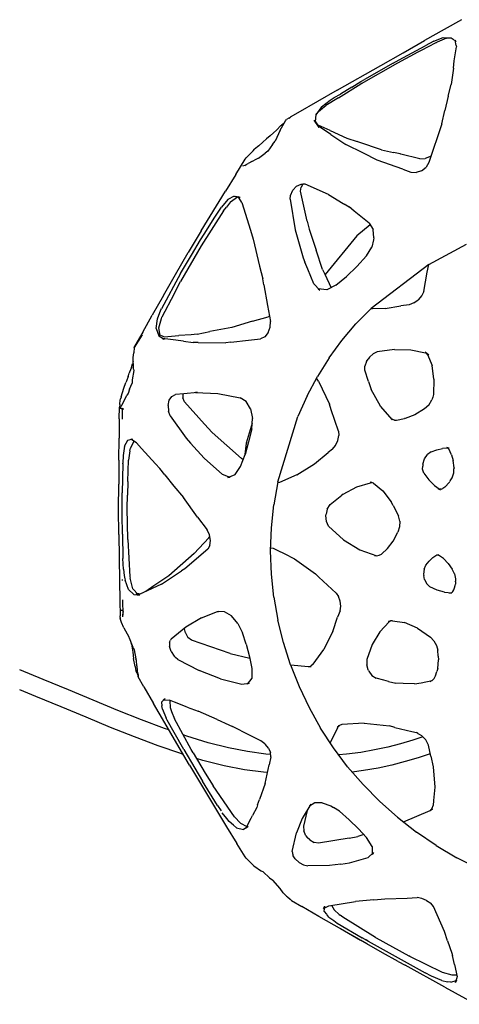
# Model space of a CAD drawing. Header units: millimetres. Extents: x -200 to 168, y -160 to 169.
# Tile 1 of 4: x -200 to -59, y -155 to 161. Entities that reach past the tile are written whole.
import ezdxf

# ---------------------------------------------------------------- set-up
doc = ezdxf.new("R2010")
doc.units = ezdxf.units.MM
doc.layers.add('G-IMPT', color=7, linetype='Continuous', lineweight=40)

# ---------------------------------------------------------------- blocks, each defined once
blk = doc.blocks.new('Floor lamp_DXF-2889-Вид сверху')
at = {"layer": 'G-IMPT', "lineweight": -3}
for p, q in [((1141.9, 17508.01), (1131.93, 17513.48)), ((1138.48, 17506.47), (1137.96, 17504.85)), ((1138.13, 17505.75), (1138.48, 17506.47)), ((1140.05, 17506.42), (1138.27, 17505.8)), ((1140.05, 17506.42), (1141.09, 17506.25)), ((1141.9, 17508.01), (1154.67, 17500.96)), ((1137.96, 17504.85), (1138.01, 17504.67)), ((1138.87, 17500.72), (1138.01, 17504.67)), ((1138.13, 17504.1), (1139.62, 17504.15)), ((1139.62, 17504.15), (1142.63, 17503.29)), ((1142.9, 17505.85), (1141.09, 17506.25)), ((1142.63, 17503.29), (1153.12, 17498.17)), ((1142.9, 17505.85), (1146.21, 17504.46)), ((1146.21, 17504.46), (1148.18, 17503.41)), ((1166.54, 17493.23), (1148.18, 17503.41)), ((1138.87, 17500.72), (1139.43, 17497.8)), ((1156.86, 17499.75), (1154.67, 17500.96)), ((1139.69, 17497.11), (1139.43, 17497.8)), ((1141.04, 17493.11), (1139.69, 17497.11)), ((1153.12, 17498.17), (1153.5, 17497.98)), ((1163.96, 17492.18), (1153.5, 17497.98)), ((1156.86, 17499.75), (1161.88, 17496.97)), ((1161.88, 17496.97), (1166.96, 17494.07)), ((1166.96, 17494.07), (1168.93, 17492.95)), ((1141.04, 17493.11), (1141.98, 17490.18)), ((1164.19, 17492.05), (1163.96, 17492.18)), ((1164.19, 17492.05), (1174.65, 17485.57)), ((1168.81, 17491.94), (1166.54, 17493.23)), ((1166.54, 17493.23), (1167.2, 17492.85)), ((1168.81, 17491.94), (1167.2, 17492.85)), ((1176.42, 17487.47), (1168.48, 17492.13)), ((1175.41, 17489.17), (1168.93, 17492.95)), ((1169.29, 17492.73), (1182.33, 17485.27)), ((1141.98, 17490.18), (1145.61, 17482.13)), ((1177.58, 17486.62), (1176.42, 17487.47)), ((1174.65, 17485.57), (1175.5, 17484.88)), ((1175.78, 17484.65), (1175.5, 17484.88)), ((1177.47, 17483.14), (1175.78, 17484.65)), ((1179.09, 17485.51), (1177.58, 17486.62)), ((1179.09, 17485.51), (1179.77, 17484.72)), ((1180.59, 17483.68), (1179.86, 17484.61)), ((1182.33, 17485.27), (1187.76, 17482.14)), ((1145.61, 17482.13), (1146.45, 17481.06)), ((1179.16, 17481.86), (1170.63, 17480.51)), ((1178.31, 17481.73), (1177.47, 17483.14)), ((1180.81, 17482.77), (1179.16, 17481.86)), ((1180.59, 17483.68), (1180.46, 17482.04)), ((1180.81, 17482.77), (1180.46, 17482.04)), ((1191.1, 17480.2), (1187.76, 17482.14)), ((1147.77, 17480.14), (1146.45, 17481.06)), ((1147.77, 17480.14), (1149.32, 17479.5)), ((1149.32, 17479.5), (1150.84, 17479.28)), ((1154.04, 17479.44), (1150.84, 17479.28)), ((1161.15, 17479.64), (1154.04, 17479.44)), ((1164.7, 17480.01), (1161.15, 17479.64)), ((1164.7, 17480.01), (1170.63, 17480.51)), ((1191.1, 17480.2), (1191.37, 17480.02)), ((1191.37, 17480.02), (1191.57, 17479.78)), ((1192.44, 17479.07), (1191.57, 17479.78)), ((1192.68, 17478.84), (1192.44, 17479.07)), ((1193.74, 17477.69), (1192.68, 17478.84)), ((1193.74, 17477.69), (1194.74, 17476.33)), ((1194.74, 17476.33), (1197.12, 17473.63)), ((1198.17, 17472.88), (1197.12, 17473.63)), ((1198.17, 17472.88), (1200.2, 17471.02)), ((1131.15, 17469.98), (1138.06, 17466.52)), ((1175.32, 17468.5), (1172.47, 17468.08)), ((1175.32, 17468.5), (1178.92, 17468.99)), ((1178.92, 17468.99), (1185.83, 17469.11)), ((1187.25, 17468.78), (1185.83, 17469.11)), ((1188.71, 17467.99), (1187.25, 17468.78)), ((1200.2, 17471.02), (1200.74, 17470.74)), ((1203.22, 17469.05), (1200.74, 17470.74)), ((1203.22, 17469.05), (1205.68, 17466.67)), ((1144.68, 17462.56), (1138.06, 17466.52)), ((1164.84, 17464.83), (1166.57, 17466.38)), ((1164.84, 17464.83), (1165.27, 17465.45)), ((1165.26, 17462.93), (1165.27, 17465.45)), ((1172.47, 17468.08), (1166.57, 17466.38)), ((1188.71, 17467.99), (1189.94, 17466.87)), ((1189.94, 17466.87), (1190.56, 17465.83)), ((1190.56, 17465.83), (1190.7, 17465.6)), ((1190.88, 17464.43), (1190.7, 17465.6)), ((1205.68, 17466.67), (1206.03, 17466.18)), ((1206.03, 17466.18), (1208.65, 17461.9)), ((1144.68, 17462.56), (1151.03, 17458.23)), ((1165.26, 17462.93), (1167.05, 17460.02)), ((1190.88, 17464.43), (1189.56, 17458.46)), ((1169.67, 17457.16), (1167.05, 17460.02)), ((1167.91, 17459.08), (1169.82, 17459.65)), ((1172.6, 17460.16), (1169.82, 17459.65)), ((1172.6, 17460.16), (1182.43, 17461.81)), ((1182.43, 17461.81), (1183.8, 17461.61)), ((1185.27, 17460.79), (1183.8, 17461.61)), ((1185.27, 17460.79), (1186.06, 17459.98)), ((1186.49, 17459.45), (1186.06, 17459.98)), ((1186.49, 17459.45), (1187.18, 17457.86)), ((1211.92, 17456.56), (1208.65, 17461.9)), ((1157.07, 17453.5), (1151.03, 17458.23)), ((1172.62, 17454.33), (1169.67, 17457.16)), ((1186.13, 17451.31), (1187.27, 17456.4)), ((1187.27, 17456.4), (1187.18, 17457.86)), ((1187.74, 17453.88), (1189.56, 17458.46)), ((1205.34, 17456.26), (1204.04, 17453.74)), ((1205.05, 17456.48), (1206.56, 17457.41)), ((1205.05, 17456.48), (1205.68, 17456.96)), ((1205.34, 17456.26), (1205.68, 17456.96)), ((1207.45, 17455.44), (1205.45, 17456.48)), ((1208.78, 17456.88), (1206.56, 17457.41)), ((1208.78, 17456.88), (1209.78, 17456.06)), ((1209.78, 17456.06), (1211.1, 17454.88)), ((1223.81, 17436.83), (1211.92, 17456.56)), ((1155.18, 17454.98), (1146.64, 17451.3)), ((1162.81, 17448.47), (1157.07, 17453.5)), ((1172.62, 17454.33), (1175.76, 17451.58)), ((1184.9, 17449.35), (1187.74, 17453.88)), ((1202.28, 17450.39), (1203.61, 17452.9)), ((1204.04, 17453.74), (1203.61, 17452.9)), ((1207.45, 17455.44), (1209.43, 17453.4)), ((1209.43, 17453.4), (1216.28, 17443.4)), ((1211.1, 17454.88), (1211.86, 17453.94)), ((1211.86, 17453.94), (1213.32, 17452.04)), ((1145.52, 17448.14), (1145.66, 17449.7)), ((1145.96, 17450.56), (1145.66, 17449.7)), ((1146.64, 17451.3), (1145.91, 17450.78)), ((1145.91, 17450.78), (1146.48, 17451.26)), ((1145.96, 17450.56), (1146.48, 17451.26)), ((1175.76, 17451.58), (1177.67, 17450.38)), ((1178.49, 17449.82), (1177.67, 17450.38)), ((1181.27, 17448.85), (1178.49, 17449.82)), ((1183.68, 17448.91), (1185.33, 17449.97)), ((1184.9, 17449.35), (1185.33, 17449.97)), ((1202.01, 17449.55), (1201.39, 17447.78)), ((1202.01, 17449.55), (1202.28, 17450.39)), ((1214.81, 17449.69), (1213.71, 17451.43)), ((1214.81, 17449.69), (1219.63, 17441.89)), ((1145.13, 17443.84), (1145.52, 17448.14)), ((1168.12, 17442.99), (1162.81, 17448.47)), ((1181.27, 17448.85), (1183.68, 17448.91)), ((1199.61, 17442.73), (1201.39, 17447.78)), ((1145.66, 17437.38), (1145.13, 17443.84)), ((1218.78, 17439.33), (1216.28, 17443.4)), ((1168.12, 17442.99), (1173.14, 17437.3)), ((1199.61, 17442.73), (1198.32, 17436.65)), ((1222.14, 17437.72), (1219.63, 17441.89)), ((1146.46, 17433.91), (1145.66, 17437.38)), ((1158.9, 17436.77), (1163.36, 17437.73)), ((1163.36, 17437.73), (1168.01, 17438.54)), ((1168.01, 17438.54), (1171.62, 17439.02)), ((1173.14, 17437.3), (1177.65, 17431.22)), ((1198.86, 17439.2), (1200.1, 17439.09)), ((1200.1, 17439.09), (1206.24, 17438.28)), ((1206.24, 17438.28), (1212.76, 17437.03)), ((1212.76, 17437.03), (1219.56, 17435.29)), ((1222.7, 17432.87), (1218.78, 17439.33)), ((1225.65, 17431.75), (1222.14, 17437.72)), ((1146.46, 17433.91), (1147.17, 17430.42)), ((1146.6, 17433.2), (1150.45, 17434.45)), ((1150.45, 17434.45), (1154.6, 17435.67)), ((1154.6, 17435.67), (1158.9, 17436.77)), ((1197.74, 17434.08), (1198.32, 17436.65)), ((1197.74, 17434.08), (1197.85, 17432.76)), ((1219.56, 17435.29), (1221.62, 17434.65)), ((1223.81, 17436.83), (1227.91, 17429.88)), ((1156.14, 17429.96), (1160.25, 17431.01)), ((1160.25, 17431.01), (1164.51, 17431.93)), ((1164.51, 17431.93), (1168.92, 17432.7)), ((1168.92, 17432.7), (1173.5, 17433.31)), ((1173.5, 17433.31), (1175.94, 17433.53)), ((1177.65, 17431.22), (1181.86, 17424.97)), ((1197.8, 17433.36), (1199.4, 17433.22)), ((1198.53, 17431.3), (1197.85, 17432.76)), ((1198.53, 17431.3), (1199.47, 17430.15)), ((1199.4, 17433.22), (1205.27, 17432.45)), ((1205.27, 17432.45), (1211.38, 17431.28)), ((1211.38, 17431.28), (1217.86, 17429.61)), ((1222.7, 17432.87), (1223.3, 17431.79)), ((1223.3, 17431.79), (1228.67, 17421.89)), ((1225.65, 17431.75), (1226.06, 17431.03)), ((1225.87, 17433.35), (1226.62, 17433.11)), ((1226.06, 17431.03), (1231.01, 17422.32)), ((1226.62, 17433.11), (1233.92, 17430.58)), ((1147.17, 17430.42), (1148, 17428.71)), ((1148, 17428.71), (1149.42, 17427.24)), ((1148.93, 17427.74), (1152.15, 17428.8)), ((1152.15, 17428.8), (1156.14, 17429.96)), ((1176.38, 17424.78), (1178.73, 17429.62)), ((1199.63, 17429.95), (1199.47, 17430.15)), ((1199.63, 17429.95), (1200.94, 17428.97)), ((1200.94, 17428.97), (1204.63, 17427.2)), ((1217.86, 17429.61), (1224.69, 17427.51)), ((1224.69, 17427.51), (1225.84, 17427.11)), ((1227.91, 17429.88), (1231.81, 17423.19)), ((1233.92, 17430.58), (1241.44, 17427.75)), ((1241.44, 17427.75), (1249.16, 17424.69)), ((1150.18, 17426.85), (1149.42, 17427.24)), ((1150.58, 17426.62), (1150.18, 17426.85)), ((1150.58, 17426.62), (1151.03, 17426.37)), ((1152.47, 17426.02), (1151.03, 17426.37)), ((1157.95, 17424.71), (1152.47, 17426.02)), ((1157.95, 17424.71), (1159.64, 17424.24)), ((1176.41, 17424.55), (1175.73, 17424.06)), ((1176.38, 17424.78), (1175.85, 17424.07)), ((1176.41, 17424.55), (1175.85, 17424.07)), ((1185.47, 17418.35), (1181.86, 17424.97)), ((1204.63, 17427.2), (1210.08, 17424.44)), ((1211.24, 17423.82), (1210.08, 17424.44)), ((1230.46, 17425.51), (1231.83, 17425.03)), ((1231.83, 17425.03), (1239.23, 17422.25)), ((1249.16, 17424.69), (1257.03, 17421.46)), ((1167.84, 17423.37), (1159.64, 17424.24)), ((1167.84, 17423.37), (1174.93, 17423.79)), ((1174.93, 17423.79), (1175.73, 17424.06)), ((1215.02, 17422.2), (1211.24, 17423.82)), ((1215.02, 17422.2), (1221.05, 17419.48)), ((1229.57, 17419.62), (1228.67, 17421.89)), ((1231.01, 17422.32), (1231.35, 17421.69)), ((1232.56, 17418.79), (1231.35, 17421.69)), ((1231.81, 17423.19), (1235.38, 17417.04)), ((1239.23, 17422.25), (1246.86, 17419.22)), ((1257.03, 17421.46), (1265.05, 17418.13)), ((1188.69, 17411.58), (1185.47, 17418.35)), ((1224.59, 17418.2), (1221.05, 17419.48)), ((1224.59, 17418.2), (1228.71, 17416.63)), ((1230.02, 17418.27), (1229.57, 17419.62)), ((1230.12, 17416.19), (1230.02, 17418.27)), ((1232.56, 17418.79), (1232.68, 17417.78)), ((1246.86, 17419.22), (1254.7, 17416.01)), ((1265.05, 17418.13), (1273.17, 17414.76)), ((1228.71, 17416.63), (1230.26, 17416)), ((1232.3, 17415.87), (1230.26, 17416)), ((1231.67, 17415.39), (1232.79, 17416.61)), ((1232.3, 17415.87), (1231.67, 17415.39)), ((1232.79, 17416.61), (1232.68, 17417.78)), ((1238.48, 17411.68), (1235.38, 17417.04)), ((1254.7, 17416.01), (1262.7, 17412.68)), ((1238.48, 17411.68), (1240.35, 17408.44)), ((1262.7, 17412.68), (1270.84, 17409.31)), ((1273.17, 17414.76), (1278.33, 17412.66)), ((1145.31, 17408.97), (1144.87, 17408.17)), ((1145.31, 17408.97), (1145.92, 17409.56)), ((1146.67, 17409.95), (1145.92, 17409.56)), ((1149.5, 17410.35), (1145.97, 17409.65)), ((1145.97, 17409.65), (1146.67, 17409.95)), ((1151.61, 17410.75), (1149.5, 17410.35)), ((1151.61, 17410.75), (1155.34, 17410.61)), ((1155.34, 17410.61), (1157.69, 17410.52)), ((1159.95, 17409.97), (1157.69, 17410.52)), ((1159.95, 17409.97), (1161.48, 17409.57)), ((1161.48, 17409.57), (1163.97, 17408.92)), ((1165.31, 17408.02), (1163.97, 17408.92)), ((1191.44, 17404.62), (1188.69, 17411.58)), ((1203.82, 17405.75), (1203.88, 17408.86)), ((1203.88, 17408.86), (1205.3, 17410.83)), ((1207.06, 17410.83), (1204.66, 17410.48)), ((1204.66, 17410.48), (1205.3, 17410.83)), ((1213.87, 17409.12), (1207.06, 17410.83)), ((1213.87, 17409.12), (1220.76, 17406.46)), ((1270.84, 17409.31), (1278.33, 17406.25)), ((1144.22, 17405.76), (1143.99, 17402.99)), ((1144.22, 17405.76), (1144.52, 17406.81)), ((1144.87, 17408.17), (1144.52, 17406.81)), ((1166.29, 17406.64), (1165.31, 17408.02)), ((1166.42, 17406.46), (1166.29, 17406.64)), ((1166.42, 17406.46), (1166.5, 17406.25)), ((1166.5, 17406.25), (1166.99, 17404.6)), ((1204.57, 17402.02), (1203.82, 17405.75)), ((1227.62, 17402.87), (1220.76, 17406.46)), ((1240.16, 17408.48), (1240.25, 17407.89)), ((1240.25, 17407.89), (1240.62, 17406.58)), ((1240.28, 17408.32), (1240.35, 17408.44)), ((1240.28, 17408.32), (1240.32, 17408.2)), ((1240.6, 17407.45), (1240.32, 17408.2)), ((1240.6, 17407.45), (1241.01, 17406.59)), ((1240.78, 17404.96), (1240.62, 17406.58)), ((1241.24, 17405.14), (1241.01, 17406.59)), ((1144.08, 17401.87), (1143.99, 17402.99)), ((1165.22, 17398.08), (1166.93, 17402.9)), ((1166.93, 17402.9), (1166.99, 17404.6)), ((1184.21, 17404.38), (1180.77, 17399.67)), ((1184.21, 17404.38), (1184.85, 17404.93)), ((1184.84, 17405.14), (1185.59, 17405.24)), ((1185.66, 17405.21), (1184.84, 17405.14)), ((1185.59, 17405.24), (1184.85, 17404.93)), ((1191.44, 17404.59), (1185.66, 17405.21)), ((1191.44, 17404.62), (1193.71, 17397.5)), ((1210.83, 17401.04), (1204.48, 17402.47)), ((1227.62, 17402.87), (1228.36, 17402.25)), ((1228.36, 17402.25), (1228.81, 17401.85)), ((1240.78, 17404.96), (1240.87, 17403.29)), ((1240.87, 17403.29), (1241.04, 17402.69)), ((1241.62, 17399.8), (1241.04, 17402.69)), ((1241.24, 17405.14), (1241.76, 17402.57)), ((1242.02, 17400.59), (1241.76, 17402.57)), ((1144.08, 17401.87), (1144.22, 17399.94)), ((1144.62, 17398.39), (1144.22, 17399.94)), ((1179.49, 17397.02), (1180.77, 17399.67)), ((1205.66, 17398.05), (1204.57, 17402.02)), ((1210.83, 17401.04), (1223.25, 17396.75)), ((1229.74, 17400.39), (1228.81, 17401.85)), ((1229.74, 17400.39), (1230.26, 17398.79)), ((1241.97, 17399.09), (1241.62, 17399.8)), ((1241.97, 17399.09), (1243.11, 17396.03)), ((1242.48, 17398.01), (1242.02, 17400.59)), ((1145.42, 17396.93), (1144.62, 17398.39)), ((1145.42, 17396.93), (1146.49, 17395.8)), ((1162.77, 17394), (1165.22, 17398.08)), ((1177.9, 17393.95), (1179.49, 17397.02)), ((1193.71, 17397.5), (1195.49, 17390.26)), ((1205.66, 17398.05), (1206.82, 17394.32)), ((1223.25, 17396.75), (1224.33, 17395.9)), ((1225.16, 17394.41), (1224.33, 17395.9)), ((1229.68, 17396.27), (1225.04, 17392.4)), ((1229.68, 17396.27), (1229.94, 17396.77)), ((1230.22, 17397.31), (1229.94, 17396.77)), ((1230.22, 17397.31), (1230.26, 17398.38)), ((1230.26, 17398.38), (1230.26, 17398.79)), ((1242.48, 17398.01), (1242.58, 17397.46)), ((1243.11, 17396.03), (1243.36, 17395.67)), ((1150.72, 17392.89), (1146.49, 17395.8)), ((1150.72, 17392.89), (1154.82, 17391.07)), ((1162.77, 17394), (1159.78, 17390.82)), ((1177.9, 17393.95), (1176.32, 17389.36)), ((1208.32, 17391.35), (1206.82, 17394.32)), ((1225.16, 17394.41), (1225.46, 17393.13)), ((1225.46, 17393.13), (1225.5, 17392.79)), ((1244.96, 17392.78), (1243.36, 17395.67)), ((1244.96, 17392.78), (1245.67, 17391.1)), ((1158.76, 17390.49), (1154.82, 17391.07)), ((1158.76, 17390.49), (1159.38, 17390.56)), ((1159.25, 17390.48), (1159.78, 17390.82)), ((1159.25, 17390.48), (1159.95, 17390.78)), ((1159.95, 17390.78), (1159.38, 17390.56)), ((1196.78, 17382.92), (1195.49, 17390.26)), ((1208.32, 17391.35), (1210.35, 17388.95)), ((1220.5, 17389.72), (1214.83, 17387.52)), ((1225.04, 17392.4), (1220.04, 17389.47)), ((1220.5, 17389.72), (1220.04, 17389.47)), ((1245.67, 17391.1), (1246.08, 17389.8)), ((1246.1, 17389.48), (1246.08, 17389.8)), ((1175.55, 17387.3), (1175.34, 17385.85)), ((1175.55, 17387.3), (1176.32, 17389.36)), ((1210.35, 17388.95), (1212.65, 17387.59)), ((1212.65, 17387.59), (1214.59, 17387.53)), ((1214.83, 17387.52), (1214.59, 17387.53)), ((1245.85, 17387.22), (1244.98, 17387.01)), ((1245.11, 17387.53), (1245.13, 17387.74)), ((1245.19, 17388.87), (1245.13, 17387.74)), ((1245.19, 17389.27), (1245.22, 17388.75)), ((1245.19, 17389.27), (1245.19, 17388.87)), ((1245.31, 17383.77), (1245.22, 17388.75)), ((1245.35, 17387.2), (1245.85, 17387.22)), ((1246.1, 17389.48), (1246.12, 17388.96)), ((1246.22, 17383.96), (1246.12, 17388.96)), ((1175.34, 17385.85), (1175.51, 17384.24)), ((1175.51, 17384.24), (1176.05, 17382.74)), ((1246.33, 17377.72), (1246.22, 17383.96)), ((1138.99, 17380.55), (1138.77, 17379.92)), ((1139.36, 17381.16), (1138.99, 17380.55)), ((1139.36, 17381.16), (1139.56, 17381.32)), ((1139.84, 17381.54), (1139.56, 17381.32)), ((1140.42, 17381.68), (1139.67, 17381.57)), ((1142, 17381.37), (1139.67, 17381.57)), ((1140.42, 17381.68), (1139.84, 17381.54)), ((1142, 17381.37), (1144.36, 17380.71)), ((1144.36, 17380.71), (1146.71, 17379.61)), ((1176.83, 17381.6), (1176.05, 17382.74)), ((1176.83, 17381.6), (1182.39, 17376.47)), ((1196.78, 17382.92), (1197.56, 17375.52)), ((1232.87, 17378.78), (1238.84, 17381.54)), ((1235.3, 17379.31), (1237.85, 17381.08)), ((1238.84, 17381.54), (1240.49, 17382.32)), ((1240.06, 17381.85), (1239.34, 17381.77)), ((1240.49, 17382.32), (1239.74, 17382.21)), ((1241.66, 17382.09), (1239.74, 17382.21)), ((1240.06, 17381.85), (1240.73, 17381.91)), ((1241.98, 17380.24), (1240.27, 17382.04)), ((1240.27, 17382.04), (1240.96, 17381.94)), ((1240.96, 17381.94), (1240.73, 17381.91)), ((1243.43, 17380.42), (1241.66, 17382.09)), ((1241.98, 17380.24), (1242.92, 17376.85)), ((1243.43, 17380.42), (1244.53, 17377.5)), ((1138.46, 17377), (1138.48, 17377.85)), ((1138.8, 17375.47), (1138.46, 17377)), ((1138.48, 17378.48), (1138.53, 17378.8)), ((1138.49, 17378.05), (1138.48, 17378.48)), ((1138.49, 17378.05), (1138.48, 17377.85)), ((1138.59, 17379.23), (1138.53, 17378.8)), ((1138.77, 17379.92), (1138.59, 17379.23)), ((1147.68, 17378.7), (1146.71, 17379.61)), ((1148.41, 17377.26), (1147.68, 17378.7)), ((1148.41, 17377.26), (1148.69, 17375.96)), ((1232.87, 17378.78), (1226.37, 17374.52)), ((1230.46, 17376.05), (1235.3, 17379.31)), ((1244.6, 17377.09), (1244.53, 17377.5)), ((1244.78, 17375.98), (1244.6, 17377.09)), ((1245.41, 17377.23), (1245.41, 17377.56)), ((1246.53, 17362.8), (1246.33, 17377.72)), ((1138.8, 17375.47), (1139.56, 17373.96)), ((1140.81, 17372.13), (1139.56, 17373.96)), ((1148.6, 17373.94), (1148.05, 17372.67)), ((1148.6, 17373.94), (1148.75, 17375.57)), ((1148.75, 17375.57), (1148.69, 17375.96)), ((1182.39, 17376.47), (1183.47, 17375.41)), ((1190.15, 17370.63), (1183.47, 17375.41)), ((1197.56, 17375.52), (1197.82, 17368.09)), ((1217.98, 17367.54), (1225.31, 17373.83)), ((1222.39, 17368.98), (1230.46, 17376.05)), ((1225.31, 17373.83), (1226.37, 17374.52)), ((1242.96, 17376.36), (1242.92, 17376.85)), ((1243.67, 17364.49), (1242.96, 17376.36)), ((1245.06, 17373.98), (1244.78, 17375.98)), ((1245.06, 17373.98), (1245.19, 17370.57)), ((1142.33, 17370.58), (1140.81, 17372.13)), ((1146.96, 17371.34), (1145.76, 17370.25)), ((1148.05, 17372.67), (1146.96, 17371.34)), ((1191.9, 17369.79), (1190.15, 17370.63)), ((1142.33, 17370.58), (1143.92, 17369.5)), ((1144.47, 17369.4), (1143.87, 17369.25)), ((1144.6, 17369.35), (1143.87, 17369.25)), ((1143.92, 17369.5), (1144.1, 17369.44)), ((1144.6, 17369.35), (1144.1, 17369.44)), ((1145.76, 17370.25), (1144.47, 17369.4)), ((1160.34, 17367.31), (1162.28, 17369.09)), ((1162.98, 17369.48), (1162.28, 17369.09)), ((1163.72, 17369.65), (1162.98, 17369.48)), ((1164.47, 17369.6), (1163.7, 17369.7)), ((1169.23, 17367.79), (1163.7, 17369.7)), ((1164.47, 17369.6), (1163.72, 17369.65)), ((1174.45, 17364.59), (1169.23, 17367.79)), ((1191.9, 17369.79), (1196.88, 17367.36)), ((1197.82, 17368.09), (1197.56, 17360.66)), ((1217.3, 17366.36), (1217.98, 17367.54)), ((1222.39, 17368.98), (1217.67, 17363.88)), ((1245.39, 17362.78), (1245.19, 17370.57)), ((1158.54, 17364.95), (1157.02, 17362.13)), ((1160.34, 17367.31), (1158.54, 17364.95)), ((1174.45, 17364.59), (1179.22, 17360.16)), ((1196.88, 17367.36), (1197.64, 17367.2)), ((1217.3, 17366.36), (1217.1, 17364.71)), ((1217.1, 17364.71), (1217.42, 17362.92)), ((1243.67, 17364.49), (1243.82, 17354.41)), ((1156.47, 17360.39), (1157.02, 17362.13)), ((1217.67, 17363.88), (1217.32, 17363.51)), ((1217.42, 17362.92), (1218.16, 17361.36)), ((1221.23, 17357.29), (1218.16, 17361.36)), ((1245.39, 17362.78), (1245.46, 17356.5)), ((1246.53, 17362.8), (1246.58, 17354.74)), ((1156.41, 17358.53), (1156.47, 17360.39)), ((1156.41, 17358.53), (1156.81, 17356.89)), ((1179.22, 17360.16), (1179.94, 17358.69)), ((1179.94, 17358.69), (1180.11, 17356.7)), ((1197.56, 17360.66), (1196.8, 17353.28)), ((1158.54, 17353.51), (1156.81, 17356.89)), ((1179.63, 17354.72), (1180.02, 17356.28)), ((1180.11, 17356.7), (1180.02, 17356.28)), ((1221.23, 17357.29), (1225.75, 17351.02)), ((1245.46, 17356.5), (1245.44, 17349.45)), ((1158.54, 17353.51), (1159.11, 17352.39)), ((1161.77, 17348.86), (1159.11, 17352.39)), ((1178.67, 17353.27), (1174.94, 17350.26)), ((1179.63, 17354.72), (1178.67, 17353.27)), ((1195.55, 17345.97), (1196.8, 17353.28)), ((1243.82, 17354.41), (1243.78, 17350.21)), ((1246.58, 17354.74), (1246.57, 17346.7)), ((1164.84, 17346.38), (1161.77, 17348.86)), ((1174.5, 17349.92), (1170.12, 17347.56)), ((1174.5, 17349.92), (1174.94, 17350.26)), ((1228.83, 17347.31), (1225.75, 17351.02)), ((1243.66, 17345.82), (1243.78, 17350.21)), ((1245.26, 17340.22), (1245.44, 17349.45)), ((1140.16, 17345.63), (1139.57, 17344.67)), ((1140.16, 17345.63), (1140.29, 17345.85)), ((1140.4, 17346.05), (1140.29, 17345.85)), ((1140.4, 17346.05), (1141.88, 17347.61)), ((1141.88, 17347.61), (1142.54, 17348.09)), ((1143.05, 17348.32), (1142.54, 17348.09)), ((1143.05, 17348.32), (1143.51, 17348.35)), ((1145.29, 17347.11), (1143.3, 17348.5)), ((1143.3, 17348.5), (1144.02, 17348.21)), ((1144.02, 17348.21), (1143.55, 17348.36)), ((1147.09, 17345.31), (1145.29, 17347.11)), ((1164.84, 17346.38), (1165.37, 17346.16)), ((1165.73, 17346.22), (1165.16, 17346.18)), ((1165.92, 17346.07), (1165.16, 17346.18)), ((1165.37, 17346.16), (1165.92, 17346.07)), ((1170.12, 17347.56), (1165.73, 17346.22)), ((1195.55, 17345.97), (1189.11, 17324.97)), ((1189.36, 17343.73), (1194.99, 17346.15)), ((1194.99, 17346.15), (1195.61, 17346.26)), ((1231.71, 17343.71), (1228.83, 17347.31)), ((1243.66, 17345.82), (1243.41, 17339.01)), ((1246.52, 17338.99), (1246.57, 17346.7)), ((1139.06, 17343.03), (1138.99, 17341.73)), ((1139.57, 17344.67), (1139.06, 17343.03)), ((1148.67, 17343.13), (1147.09, 17345.31)), ((1148.67, 17343.13), (1149.05, 17341.87)), ((1189.36, 17343.73), (1183.69, 17340.14)), ((1209.17, 17343.58), (1207.44, 17341)), ((1211.54, 17344.53), (1209.17, 17343.58)), ((1210.84, 17344.54), (1211.54, 17344.53)), ((1210.84, 17344.54), (1213.26, 17343.63)), ((1213.26, 17343.63), (1219.18, 17338.36)), ((1231.71, 17343.71), (1233.32, 17341.67)), ((1138.96, 17341.43), (1138.99, 17341.73)), ((1138.96, 17341.43), (1139.23, 17339.08)), ((1139.74, 17337.31), (1139.23, 17339.08)), ((1148.96, 17340.24), (1148.41, 17338.56)), ((1148.96, 17340.24), (1149, 17340.92)), ((1149.05, 17341.87), (1149, 17340.92)), ((1183.69, 17340.14), (1179.36, 17336.57)), ((1207.44, 17341), (1206.03, 17337.18)), ((1234.71, 17340.18), (1233.32, 17341.67)), ((1239.2, 17335.26), (1234.71, 17340.18)), ((1245.17, 17337.5), (1245.25, 17339.95)), ((1245.26, 17340.22), (1245.25, 17339.95)), ((1139.74, 17337.31), (1140.66, 17335.38)), ((1146.36, 17336.35), (1144.53, 17335.65)), ((1146.36, 17336.35), (1147.46, 17337.19)), ((1148.41, 17338.56), (1147.46, 17337.19)), ((1177.95, 17335.47), (1179.36, 17336.57)), ((1204.87, 17333.14), (1206.03, 17337.18)), ((1205.69, 17333.56), (1206.05, 17337.18)), ((1206.65, 17338.86), (1207.15, 17338.48)), ((1216.57, 17330.08), (1207.15, 17338.48)), ((1219.18, 17338.36), (1223.49, 17333.58)), ((1242.97, 17336.03), (1242.8, 17335.2)), ((1242.97, 17336.03), (1243.41, 17339.01)), ((1244.68, 17334.52), (1245.17, 17337.5)), ((1246.52, 17338.99), (1246.45, 17331.9)), ((1140.98, 17335.12), (1140.58, 17335.18)), ((1140.58, 17335.18), (1141.29, 17334.89)), ((1140.66, 17335.38), (1140.94, 17335.08)), ((1141.29, 17334.89), (1140.94, 17335.08)), ((1140.98, 17335.12), (1142.72, 17335.24)), ((1144.53, 17335.65), (1142.72, 17335.24)), ((1176.28, 17332.72), (1175.97, 17331.07)), ((1176.98, 17334.29), (1176.28, 17332.72)), ((1177.95, 17335.47), (1176.98, 17334.29)), ((1203.75, 17327.15), (1205.69, 17333.56)), ((1203.86, 17328.94), (1204.87, 17333.14)), ((1224.95, 17331.91), (1223.49, 17333.58)), ((1240.81, 17333.4), (1239.2, 17335.26)), ((1240.81, 17333.4), (1242.66, 17332.27)), ((1241.66, 17332.88), (1242.8, 17335.2)), ((1244.68, 17334.52), (1243.64, 17332.61)), ((1176.08, 17329.65), (1175.97, 17331.07)), ((1176.08, 17329.65), (1178.37, 17322.83)), ((1216.57, 17330.08), (1218.99, 17327.47)), ((1230.02, 17324.77), (1224.95, 17331.91)), ((1243.64, 17332.61), (1242.06, 17332.2)), ((1246.37, 17325.74), (1246.45, 17331.9)), ((1203.86, 17328.94), (1203.65, 17325.63)), ((1218.99, 17327.47), (1225.47, 17320.28)), ((1148.45, 17322.58), (1151.57, 17324.43)), ((1151.57, 17324.43), (1154.6, 17325.64)), ((1154.6, 17325.64), (1154.84, 17325.69)), ((1157.42, 17326.21), (1154.84, 17325.69)), ((1158.12, 17326.18), (1157.42, 17326.21)), ((1158.12, 17326.18), (1158.41, 17326.09)), ((1158.41, 17326.09), (1159.29, 17325.61)), ((1158.66, 17326.08), (1162.52, 17321.68)), ((1158.66, 17326.08), (1159.29, 17325.61)), ((1186.13, 17318.42), (1189.11, 17324.97)), ((1204.24, 17322.54), (1203.65, 17325.63)), ((1230.02, 17324.77), (1230.62, 17323.26)), ((1230.73, 17321.49), (1230.62, 17323.26)), ((1245.41, 17322.32), (1245.45, 17325.85)), ((1246.37, 17325.74), (1246.31, 17322.05)), ((1147.09, 17321.33), (1146.05, 17319.64)), ((1147.09, 17321.33), (1148.45, 17322.58)), ((1162.52, 17321.68), (1165.53, 17316.34)), ((1178.37, 17322.83), (1178.92, 17321.05)), ((1182.44, 17313.65), (1178.92, 17321.05)), ((1204.24, 17322.54), (1205.64, 17320.19)), ((1205.64, 17320.19), (1207.61, 17318.97)), ((1225.47, 17320.28), (1225.98, 17319.03)), ((1230.73, 17321.49), (1230.34, 17319.8)), ((1245.16, 17320.47), (1244.4, 17319.09)), ((1246.06, 17322.31), (1245.05, 17322.63)), ((1245.05, 17322.63), (1245.26, 17322.47)), ((1245.16, 17320.47), (1245.63, 17321.42)), ((1245.41, 17322.32), (1245.26, 17322.47)), ((1245.76, 17321.86), (1245.63, 17321.42)), ((1246.06, 17322.31), (1245.76, 17321.86)), ((1246.21, 17321.11), (1246.1, 17319.67)), ((1246.21, 17321.11), (1246.31, 17322.05)), ((1145.41, 17312.98), (1145.56, 17317.94)), ((1145.56, 17317.94), (1145.81, 17318.75)), ((1145.81, 17318.75), (1146.05, 17319.64)), ((1186.13, 17318.42), (1182.77, 17312.15)), ((1214.77, 17317.61), (1207.61, 17318.97)), ((1221.96, 17317.27), (1214.77, 17317.61)), ((1221.24, 17317.27), (1225.7, 17317.7)), ((1221.24, 17317.27), (1221.96, 17317.27)), ((1225.7, 17317.7), (1228.37, 17317.96)), ((1225.95, 17317.72), (1225.98, 17319.03)), ((1229.48, 17318.55), (1228.37, 17317.96)), ((1230.34, 17319.8), (1229.48, 17318.55)), ((1243.14, 17316.24), (1243.55, 17317.62)), ((1243.55, 17317.62), (1243.9, 17318.17)), ((1244.4, 17319.09), (1243.9, 17318.17)), ((1245.77, 17318.74), (1244.96, 17315.94)), ((1245.77, 17318.74), (1245.82, 17318.88)), ((1246.02, 17319.46), (1245.82, 17318.88)), ((1246.1, 17319.67), (1246.02, 17319.46)), ((1166.42, 17313.75), (1165.53, 17316.34)), ((1242.23, 17313.19), (1242.27, 17314.28)), ((1243.14, 17316.24), (1242.27, 17314.28)), ((1244.01, 17313.63), (1244.22, 17314.14)), ((1244.96, 17315.94), (1244.22, 17314.14)), ((1145.41, 17312.98), (1146.01, 17308.7)), ((1166.42, 17313.75), (1167.6, 17310.16)), ((1179.03, 17306.22), (1182.77, 17312.15)), ((1182.44, 17313.65), (1183.08, 17312.73)), ((1241.71, 17310.25), (1242.23, 17313.19)), ((1242.49, 17309.34), (1243.05, 17310.75)), ((1243.05, 17310.75), (1243.24, 17311.15)), ((1243.52, 17312.2), (1243.24, 17311.15)), ((1243.52, 17312.2), (1244.01, 17313.63)), ((1147.46, 17305.13), (1146.01, 17308.7)), ((1167.07, 17307.39), (1167.59, 17308.89)), ((1167.6, 17310.16), (1167.59, 17308.89)), ((1241.78, 17309.8), (1241.71, 17310.25)), ((1241.78, 17309.8), (1241.93, 17306.1)), ((1241.88, 17307.39), (1242.11, 17308.12)), ((1242.49, 17309.34), (1242.11, 17308.12)), ((1147.01, 17305.36), (1148.22, 17304.35)), ((1147.01, 17305.36), (1147.79, 17304.69)), ((1147.46, 17305.13), (1147.79, 17304.69)), ((1148.1, 17304.59), (1147.59, 17304.82)), ((1148.22, 17304.35), (1147.59, 17304.82)), ((1152.84, 17303.59), (1148.1, 17304.59)), ((1158.08, 17303.47), (1163.66, 17304.31)), ((1163.66, 17304.31), (1164.9, 17304.88)), ((1164.9, 17304.88), (1166.12, 17305.96)), ((1166.12, 17305.96), (1166.57, 17306.62)), ((1167.07, 17307.39), (1166.57, 17306.62)), ((1179.03, 17306.22), (1174.93, 17300.61)), ((1241.59, 17302.86), (1241.74, 17304.61)), ((1241.93, 17306.1), (1241.74, 17304.61)), ((1158.08, 17303.47), (1152.84, 17303.59)), ((1210.61, 17301.19), (1204.91, 17300.54)), ((1210.61, 17301.19), (1212.14, 17301.38)), ((1221.07, 17301.31), (1212.14, 17301.38)), ((1221.07, 17301.31), (1222.71, 17301.32)), ((1225.75, 17300.88), (1222.71, 17301.32)), ((1238.87, 17297.97), (1241.33, 17302.36)), ((1239.07, 17298.8), (1241.59, 17302.86)), ((1239.07, 17298.8), (1240.84, 17301.6)), ((1240.84, 17301.6), (1241.59, 17302.86)), ((1241.59, 17302.86), (1241.33, 17302.36)), ((1174.93, 17300.61), (1170.44, 17295.33)), ((1198.61, 17298.1), (1197.95, 17296.32)), ((1198.61, 17298.1), (1198.88, 17298.44)), ((1198.88, 17298.44), (1199.71, 17299.47)), ((1199.71, 17299.47), (1201.03, 17300.12)), ((1204.91, 17300.54), (1201.03, 17300.12)), ((1221.42, 17298.63), (1217.32, 17297.77)), ((1221.42, 17298.63), (1223.29, 17298.79)), ((1223.29, 17298.79), (1227.22, 17299.05)), ((1225.75, 17300.88), (1229.96, 17300.31)), ((1231.97, 17299.47), (1227.22, 17299.05)), ((1229.96, 17300.31), (1232.61, 17299.96)), ((1232.61, 17299.81), (1231.95, 17300.24)), ((1232.61, 17299.96), (1231.95, 17300.24)), ((1233.84, 17298.59), (1231.97, 17299.47)), ((1233.68, 17299.1), (1232.61, 17299.81)), ((1233.27, 17299.02), (1233.71, 17296.58)), ((1233.27, 17299.02), (1233.84, 17298.59)), ((1234.49, 17296.76), (1233.68, 17299.1)), ((1165.56, 17290.34), (1170.44, 17295.33)), ((1197.95, 17296.32), (1197.88, 17294.54)), ((1203.64, 17294.42), (1210.29, 17296.44)), ((1210.29, 17296.44), (1217.32, 17297.77)), ((1233.71, 17296.58), (1232.82, 17293.53)), ((1234.49, 17296.76), (1234.12, 17293.71)), ((1238.87, 17297.97), (1235.78, 17292.49)), ((1198.87, 17289.39), (1197.88, 17294.54)), ((1198.22, 17292.78), (1198.56, 17292.99)), ((1203.64, 17294.42), (1198.56, 17292.99)), ((1228.77, 17285.63), (1232.69, 17293.16)), ((1232.22, 17286.22), (1235.78, 17292.49)), ((1232.82, 17293.53), (1232.69, 17293.16)), ((1234.12, 17293.71), (1233, 17290.78)), ((1147.03, 17276.25), (1165.56, 17290.34)), ((1151.88, 17288.6), (1150.46, 17287.54)), ((1151.88, 17288.6), (1153.33, 17289.16)), ((1153.33, 17289.16), (1156.03, 17289.54)), ((1161.11, 17290.39), (1156.03, 17289.54)), ((1161.11, 17290.39), (1165.15, 17290.53)), ((1165.15, 17290.53), (1165.8, 17290.57)), ((1200.02, 17282.83), (1198.87, 17289.39)), ((1226.7, 17279.2), (1232.85, 17290.45)), ((1233, 17290.78), (1232.85, 17290.45)), ((1148.7, 17284.89), (1149.33, 17286.2)), ((1149.33, 17286.2), (1150.46, 17287.54)), ((1228.77, 17285.63), (1226.71, 17281.71)), ((1232.22, 17286.22), (1228.32, 17279.44)), ((1148.7, 17284.89), (1147.56, 17278.72)), ((1176.85, 17282.93), (1173.44, 17280.09)), ((1176.85, 17282.93), (1179.83, 17284.39)), ((1180.42, 17279.4), (1178.43, 17283.7)), ((1179.83, 17284.39), (1182.61, 17284.09)), ((1182.61, 17284.09), (1182.06, 17284.46)), ((1182.06, 17284.46), (1183.94, 17282.49)), ((1183.94, 17282.49), (1185.9, 17277.76)), ((1200.02, 17282.83), (1200.34, 17280.87)), ((1170.18, 17276.93), (1173.44, 17280.09)), ((1170.18, 17267.12), (1180.36, 17279.52)), ((1181.13, 17277.85), (1180.42, 17279.4)), ((1201.36, 17276.76), (1200.34, 17280.87)), ((1220.12, 17270.32), (1226.71, 17281.71)), ((1226.7, 17279.2), (1223.24, 17273.26)), ((1228.32, 17279.44), (1224.22, 17272.42)), ((1147.03, 17276.25), (1134.95, 17269.69)), ((1147.56, 17278.72), (1147.03, 17276.25)), ((1170.18, 17276.93), (1167.08, 17273.49)), ((1181.13, 17277.85), (1183.23, 17271.63)), ((1185.9, 17277.76), (1186.83, 17275.52)), ((1203.37, 17268.11), (1201.36, 17276.76)), ((1167.08, 17273.49), (1165.39, 17270.74)), ((1187.39, 17274.12), (1186.83, 17275.52)), ((1189.97, 17265.17), (1187.39, 17274.12)), ((1223.24, 17273.26), (1220.28, 17268.34)), ((1164.81, 17268.38), (1165.39, 17270.74)), ((1185.28, 17265.62), (1183.23, 17271.63)), ((1212.96, 17259.07), (1220.12, 17270.32)), ((1220.07, 17265.46), (1224.22, 17272.42)), ((1164.65, 17267.75), (1164.81, 17268.38)), ((1164.65, 17267.75), (1164.93, 17265.03)), ((1165.85, 17263.56), (1170.18, 17267.12)), ((1204.29, 17265.28), (1203.37, 17268.11)), ((1219.19, 17266.56), (1215.7, 17261.1)), ((1220.28, 17268.34), (1219.19, 17266.56)), ((1166.19, 17263.01), (1164.93, 17265.03)), ((1185.44, 17264.95), (1185.28, 17265.62)), ((1186.05, 17262.37), (1185.44, 17264.95)), ((1191.58, 17255.32), (1189.97, 17265.17)), ((1207.02, 17256.36), (1204.29, 17265.28)), ((1220.07, 17265.46), (1212.27, 17252.7)), ((1166.19, 17263.01), (1171.03, 17259.12)), ((1186.05, 17262.37), (1188.23, 17252.78)), ((1215.7, 17261.1), (1213.58, 17257.83)), ((1171.03, 17259.12), (1172.65, 17257.82)), ((1172.08, 17258.19), (1172.65, 17257.82)), ((1172.08, 17258.19), (1174.17, 17256.92)), ((1210.64, 17256.16), (1212.02, 17257.89)), ((1211.59, 17255.47), (1213.58, 17257.83)), ((1212.96, 17259.07), (1212.02, 17257.89)), ((1174.43, 17256.76), (1174.17, 17256.92)), ((1174.43, 17256.76), (1174.54, 17256.7)), ((1179.27, 17253.84), (1174.54, 17256.7)), ((1179.27, 17253.84), (1186.7, 17250.53)), ((1191.48, 17254.09), (1190.73, 17252.44)), ((1191.58, 17255.32), (1191.48, 17254.09)), ((1207.02, 17256.36), (1207.95, 17255)), ((1207.61, 17254.79), (1208.94, 17254.48)), ((1207.61, 17254.79), (1208.27, 17254.53)), ((1207.95, 17255), (1208.27, 17254.53)), ((1210.64, 17256.16), (1208.41, 17254.6)), ((1209.5, 17254.37), (1208.94, 17254.48)), ((1209.5, 17254.37), (1211.59, 17255.47)), ((1187.48, 17250.48), (1188.05, 17251.45)), ((1188.23, 17252.78), (1188.05, 17251.45)), ((1189.49, 17251.15), (1188.05, 17250.46)), ((1189.49, 17251.15), (1190.73, 17252.44)), ((1208.97, 17247.42), (1212.27, 17252.7)), ((1186.7, 17250.53), (1187.51, 17250.48)), ((1188.05, 17250.46), (1187.51, 17250.48)), ((1147.01, 17243.57), (1147.94, 17245.03)), ((1149.43, 17246.18), (1147.94, 17245.03)), ((1149.43, 17246.18), (1151.13, 17246.8)), ((1152.83, 17246.67), (1151.13, 17246.8)), ((1155.39, 17245.74), (1152.83, 17246.67)), ((1155.39, 17245.74), (1163.67, 17242.76)), ((1206.1, 17244.56), (1205.66, 17244.2)), ((1208.97, 17247.42), (1206.03, 17242.53)), ((1206.1, 17244.56), (1206.82, 17244.78)), ((1142.91, 17231.21), (1147.01, 17243.57)), ((1146.34, 17241.53), (1148.24, 17242.25)), ((1149.91, 17242.33), (1148.24, 17242.25)), ((1149.91, 17242.33), (1156, 17240.85)), ((1163.67, 17242.76), (1168.01, 17240.58)), ((1201.69, 17242.18), (1199.59, 17240.51)), ((1201.69, 17242.18), (1202.97, 17242.8)), ((1203.85, 17243.21), (1202.97, 17242.8)), ((1203.44, 17239.84), (1205.25, 17241.66)), ((1203.85, 17243.21), (1204.82, 17243.72)), ((1204.82, 17243.72), (1205.07, 17243.83)), ((1205.66, 17244.2), (1205.07, 17243.83)), ((1205.65, 17242.04), (1205.25, 17241.66)), ((1206.03, 17242.53), (1205.65, 17242.04)), ((1156, 17240.85), (1156.22, 17240.8)), ((1156.22, 17240.8), (1158.43, 17240.31)), ((1162.24, 17239.46), (1158.43, 17240.31)), ((1162.24, 17239.46), (1169.5, 17237.02)), ((1168.01, 17240.58), (1173.7, 17237.75)), ((1197.24, 17237.82), (1198.76, 17239.96)), ((1198.76, 17239.96), (1199.59, 17240.51)), ((1201.58, 17238.17), (1200.28, 17237)), ((1201.58, 17238.17), (1202.96, 17239.26)), ((1203.44, 17239.84), (1202.96, 17239.26)), ((1169.5, 17237.02), (1170.02, 17236.85)), ((1173.39, 17235.79), (1170.02, 17236.85)), ((1178.73, 17233.3), (1173.39, 17235.79)), ((1178.49, 17234.53), (1173.7, 17237.75)), ((1194.78, 17233.18), (1196.31, 17236.7)), ((1197.24, 17237.82), (1196.31, 17236.7)), ((1196.87, 17234), (1197.99, 17235)), ((1197.99, 17235), (1199.18, 17235.95)), ((1200.28, 17237), (1199.18, 17235.95)), ((1178.49, 17234.53), (1182.42, 17231.93)), ((1178.73, 17233.3), (1182.55, 17231.59)), ((1183.47, 17230.48), (1182.29, 17232.32)), ((1182.29, 17232.32), (1183.86, 17229.93)), ((1182.42, 17231.93), (1183.86, 17229.93)), ((1194.78, 17233.18), (1193.09, 17230.23)), ((1194.51, 17231.72), (1194.37, 17231.61)), ((1195.92, 17233.15), (1194.51, 17231.72)), ((1196.87, 17234), (1195.92, 17233.15)), ((1142.91, 17231.21), (1141.87, 17226.86)), ((1183.47, 17230.47), (1183.19, 17228.13)), ((1189.07, 17227.65), (1191.58, 17229.01)), ((1191.94, 17229.35), (1191.44, 17228.99)), ((1191.54, 17229.15), (1191.58, 17229.01)), ((1191.94, 17229.35), (1192.68, 17229.81)), ((1193.09, 17230.23), (1192.68, 17229.81)), ((1193.51, 17230.96), (1194.01, 17231.35)), ((1194.01, 17231.35), (1194.37, 17231.61)), ((1140.8, 17222.27), (1141.87, 17226.86)), ((1181.52, 17225.66), (1178.76, 17223.61)), ((1181.16, 17226.08), (1180.14, 17225.33)), ((1182.45, 17227.16), (1181.16, 17226.08)), ((1181.52, 17225.66), (1183.01, 17227.84)), ((1183.21, 17228.25), (1182.45, 17227.16)), ((1182.78, 17224.03), (1189.07, 17227.65)), ((1183.19, 17228.13), (1183.01, 17227.84)), ((1140.8, 17222.27), (1139.91, 17218.52)), ((1176.07, 17222.81), (1168.82, 17218.35)), ((1177.39, 17222.76), (1175.44, 17221.6)), ((1176.07, 17222.81), (1180.14, 17225.33)), ((1176.49, 17220.4), (1182.78, 17224.03)), ((1178.76, 17223.61), (1177.39, 17222.76)), ((1176.49, 17220.4), (1162.49, 17212.4)), ((1171.77, 17219.37), (1168.87, 17217.63)), ((1171.77, 17219.37), (1175.44, 17221.6)), ((1139.19, 17213.26), (1139.81, 17217.75)), ((1139.81, 17217.75), (1139.91, 17218.52)), ((1168.66, 17218.25), (1157, 17211.59)), ((1158.51, 17211.71), (1167.73, 17216.95)), ((1168.87, 17217.63), (1167.73, 17216.95)), ((1168.66, 17218.25), (1168.82, 17218.35)), ((1139.19, 17213.26), (1138.89, 17210.96)), ((1138.89, 17210.96), (1138.22, 17206.5)), ((1156.6, 17210.62), (1148.2, 17206.12)), ((1157, 17211.59), (1150.46, 17208.12)), ((1162.49, 17212.4), (1155.33, 17208.34)), ((1158.51, 17211.71), (1156.6, 17210.62)), ((1138.31, 17206.09), (1138.22, 17206.5)), ((1150.46, 17208.12), (1146.06, 17205.8)), ((1155.33, 17208.34), (1148.45, 17204.44)), ((1139.3, 17204.01), (1138.27, 17204.83)), ((1138.27, 17204.83), (1138.65, 17204.28)), ((1138.31, 17206.09), (1138.65, 17204.28)), ((1139.94, 17203.55), (1139.3, 17204.01)), ((1141.4, 17203.72), (1139.94, 17203.55)), ((1142.5, 17203.5), (1139.94, 17203.55)), ((1141.4, 17203.72), (1144.42, 17204.97)), ((1142.11, 17200.86), (1148.45, 17204.44)), ((1145.47, 17204.68), (1142.5, 17203.5)), ((1144.63, 17205.06), (1144.42, 17204.97)), ((1144.63, 17205.06), (1146.06, 17205.8)), ((1145.47, 17204.68), (1148.2, 17206.12)), ((1136.59, 17197.76), (1142.11, 17200.86))]:
    blk.add_line(p, q, dxfattribs=at)

msp = doc.modelspace()

# ---------------------------------------------------------------- block references
at = {"layer": 'G-IMPT', "rotation": 180}
msp.add_blockref('Floor lamp_DXF-2889-Вид сверху', (1078.33, 17358.93), dxfattribs=at)

doc.saveas('drawing.dxf')
